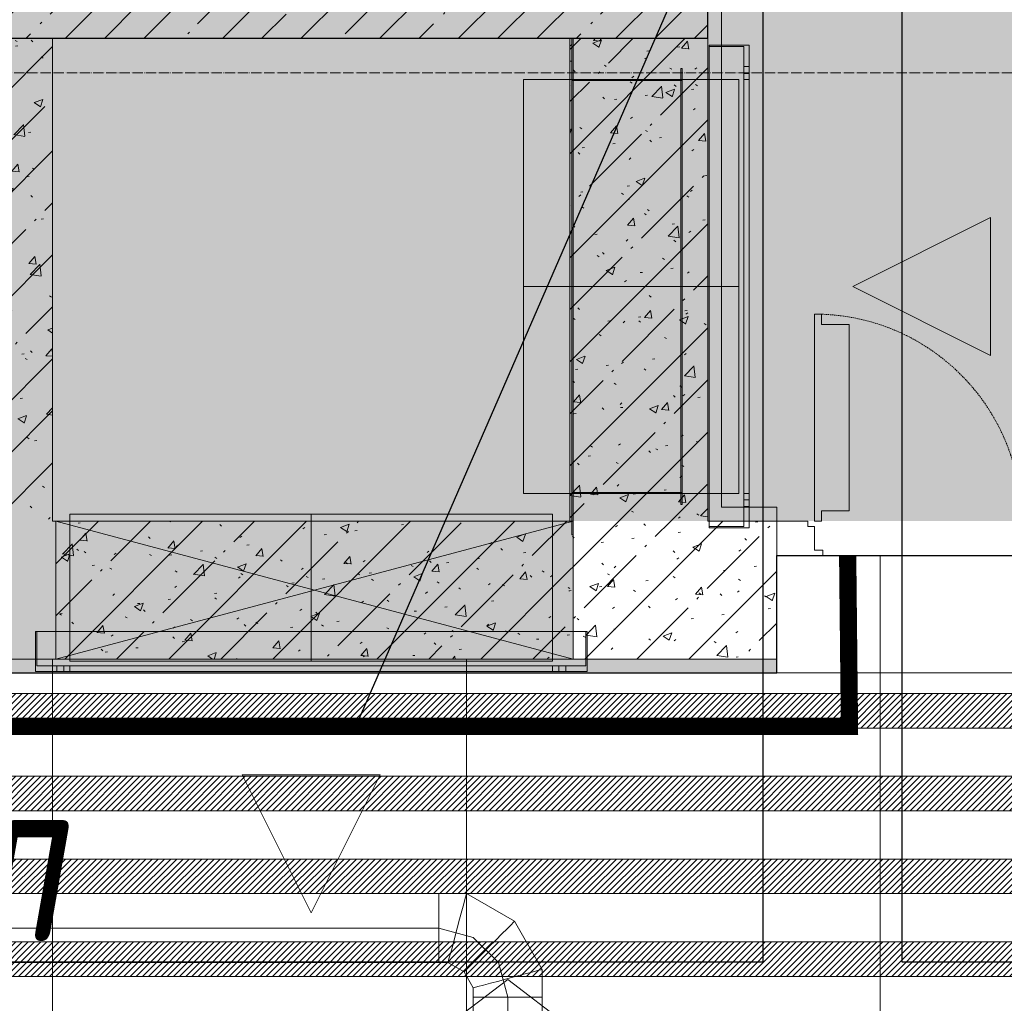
# Model space of a CAD drawing. Header units: millimetres. Extents: x -542966 to 178656, y -69521 to 267189.
# Tile 211 of 256: x -166451 to -165023, y 234687 to 236113. Entities that reach past the tile are written whole.
import ezdxf
from ezdxf import colors
from ezdxf.entities.mleader import LeaderData, LeaderLine
from ezdxf.math import Vec2, Vec3

# ---------------------------------------------------------------- set-up
doc = ezdxf.new("R2010")
doc.units = ezdxf.units.MM
for name, pattern in [('( Hidden )', [0.375, 0.25, -0.125]), ('-D1-02х01', [3, 2, -1]), ('-D1d1-15x02', [19, 15, -2, 0, -2]), ('DASHDOT', [25.4, 12.7, -6.35, 0, -6.35])]:
    doc.linetypes.add(name, pattern=pattern)
doc.layers.get('Defpoints').update_dxf_attribs({"color": 31})
for name, color, linetype, lineweight in [('_0', 7, 'Continuous', 13), ('A-DETL-GENF', 7, 'Continuous', 5), ('A-DOOR', 7, 'Continuous', 5), ('A-DOOR-IDEN', 7, 'Continuous', 9), ('A-GLAZ', 7, 'Continuous', 5), ('A-WALL', 7, 'Continuous', 5), ('A-WALL-FNSH', 8, 'Continuous', 5), ('dim_pot', 183, 'Continuous', 9), ('dim_razv', 93, 'DASHDOT', 9), ('I-WALL', 7, 'Continuous', 5), ('pot', 183, 'Continuous', 15), ('pot sh', 183, 'Continuous', 15), ('S-GRID', 7, 'Continuous', 5)]:
    doc.layers.add(name, color=color, linetype=linetype, lineweight=lineweight)
doc.layers.add('PDF12_0', color=30, linetype='Continuous', true_color=0xff7f00)
doc.layers.add('PDF7_Geometry', color=7, linetype='Continuous', true_color=0xaaaaaa)
doc.layers.add('pol', color=7, linetype='Continuous', lineweight=15, true_color=0x738991)
doc.layers.add('Сводный план', color=1, linetype='Continuous', lineweight=0, true_color=0xff0000)
doc.styles.add('fl_iso paper', font='isocpeur.ttf', dxfattribs={"width": 0.8, "oblique": 10})
doc.styles.add('In tre', font='isocpeur.ttf', dxfattribs={"width": 0.8, "oblique": 10})
pattern_1 = [(45, (-192252.93, 225386.45), (-75.43415, 75.43415), [106.68, -17.78, 3.556, -17.78]), (45, (-192252.93, 225461.84), (-75.43415, 75.43415), []), (50, (-192252.93, 225386.45), (127.5292, -11.15758), [13.335, -146.685]), (355, (-192252.93, 225386.45), (-24.66966, 133.74), [10.668, -117.348]), (100.451, (-192242.31, 225385.52), (102.85973, 122.5818), [11.333, -124.663]), (46.184, (-192252.93, 225422.01), (189.75516, -29.4304), [20.002, -220.027]), (96.636, (-192237.12, 225419.56), (166.1822, 173.1996), [17, -186.995]), (351.184, (-192252.93, 225422.01), (166.1839, 173.1976), [16.002, -176.022]), (21, (-192235.15, 225413.12), (106.13027, -71.58603), [13.335, -146.685]), (326, (-192235.15, 225413.12), (43.2619, 128.93175), [10.668, -117.348]), (71.451, (-192226.31, 225407.15), (149.392, 57.34505), [11.333, -124.663]), (37.5, (-192252.935, 225386.45), (2.16223, 59.18836), [3.353, -112.573, 3.353, -115.773, -117.792]), (37.5, (-192252.935, 225386.45), (2.16223, 59.18836), [-235.052, 3.353, -114.44]), (7.5, (-192252.935, 225386.45), (46.77386, 70.12615), [3.353, -64.567, 3.353, -109.906, -44.894]), (7.5, (-192252.935, 225386.45), (46.77386, 70.12615), [-181.178, 3.353, -41.542]), (327.5, (-192292.584, 225386.45), (94.91367, -4.01009), [3.353, -41.097, 3.353, -135.331, -184.023]), (327.5, (-192292.584, 225386.45), (94.91367, -4.01009), [-183.134, 3.353, -180.67]), (317.5, (-192310.36, 225386.45), (103.69057, 17.79882), [3.353, -54.432, 3.353, -88.748, -130.683]), (317.5, (-192310.36, 225386.45), (103.69057, 17.79882), [-149.885, 3.353, -127.33])]

# ---------------------------------------------------------------- blocks, each defined once
blk = doc.blocks.new('ghftytytd')
at = {"layer": 'PDF7_Geometry', "color": 3, "lineweight": 18, "true_color": 0x00ff00}
for points in [[(26653, 9930), (26653, 10650), (26655, 10650), (26653, 10650), (26653, 9930), (26655, 9930)], [(26655, 10650), (26655, 9930)], [(26910.2, 10640), (26910.2, 9940), (26852.2, 9940), (26910.2, 9940), (26910.2, 10640), (26852.2, 10640)], [(26852.2, 9940), (26852.2, 10640)], [(26852.2, 9942), (26902.2, 9942), (26852.2, 9942), (26852.2, 10638), (26902.2, 10638), (26852.2, 10638)], [(26902.2, 9942), (26902.2, 10638)], [(26902.2, 10609), (26910.2, 10609)], [(26902.2, 10609), (26902.2, 10608.8), (26902.2, 10608.3), (26902.2, 10607.5), (26902.2, 10606.5), (26902.2, 10605.3), (26902.2, 10604), (26902.2, 10602.7), (26902.2, 10601.5), (26902.2, 10600.5), (26902.2, 10599.6), (26902.2, 10599.1), (26902.2, 10599), (26902.2, 10599.1), (26902.2, 10599.6), (26902.2, 10600.5), (26902.2, 10601.5), (26902.2, 10602.7), (26902.2, 10604), (26902.2, 10605.3), (26902.2, 10606.5), (26902.2, 10607.5), (26902.2, 10608.3), (26902.2, 10608.8)], [(26910.2, 10599), (26910.2, 10599.1), (26910.2, 10599.6), (26910.2, 10600.5), (26910.2, 10601.5), (26910.2, 10602.7), (26910.2, 10604), (26910.2, 10605.3), (26910.2, 10606.5), (26910.2, 10607.5), (26910.2, 10608.3), (26910.2, 10608.8), (26910.2, 10609), (26910.2, 10608.8), (26910.2, 10608.3), (26910.2, 10607.5), (26910.2, 10606.5), (26910.2, 10605.3), (26910.2, 10604), (26910.2, 10602.7), (26910.2, 10601.5), (26910.2, 10600.5), (26910.2, 10599.6), (26910.2, 10599.1)], [(26811, 9974), (26811, 10606), (26813, 10606), (26811, 10606), (26811, 9974), (26813, 9974), (26813, 10606), (26813, 9974)], [(26910.2, 10599), (26902.2, 10599)], [(26583, 9990), (26583, 10590)], [(26653, 10590.1), (26813, 10590.1)], [(26653, 10590.1), (26653, 10589.9)], [(26653, 9990), (26653, 10590)], [(26653, 10589.9), (26813, 10589.9)], [(26813, 9991.5), (26813, 10588.5), (26653, 10588.5), (26813, 10588.5), (26813, 9991.5), (26653, 9991.5)], [(26653, 10588.5), (26653, 9991.5)], [(26655, 9990), (26655, 10590), (26811, 10590), (26655, 10590), (26655, 9990), (26811, 9990)], [(26811, 10590), (26811, 9990)], [(26813, 10590.1), (26813, 10589.9)], [(26895.2, 10590), (26895.2, 9990)], [(26902.2, 9990), (26910.2, 9990), (26902.2, 9990), (26902.2, 10590), (26910.2, 10590), (26902.2, 10590)], [(26910.2, 9990), (26910.2, 10590)], [(27260.2, 10190), (27060.2, 10290), (27260.2, 10390)], [(27260.2, 10390), (27260.2, 10190), (27060.2, 10290)], [(26653, 9990), (26583, 9990)], [(26653, 9990.1), (26813, 9990.1)], [(26653, 9990.1), (26653, 9989.9)], [(26653, 9990), (26895.2, 9990)], [(26653, 9989.9), (26813, 9989.9)], [(26813, 9990.1), (26813, 9989.9)], [(26902.2, 9981), (26910.2, 9981)], [(26902.2, 9981), (26902.2, 9980.8), (26902.2, 9980.3), (26902.2, 9979.5), (26902.2, 9978.5), (26902.2, 9977.3), (26902.2, 9976), (26902.2, 9974.7), (26902.2, 9973.5), (26902.2, 9972.5), (26902.2, 9971.6), (26902.2, 9971.1), (26902.2, 9971), (26902.2, 9971.1), (26902.2, 9971.6), (26902.2, 9972.5), (26902.2, 9973.5), (26902.2, 9974.7), (26902.2, 9976), (26902.2, 9977.3), (26902.2, 9978.5), (26902.2, 9979.5), (26902.2, 9980.3), (26902.2, 9980.8)], [(26910.2, 9971), (26910.2, 9971.1), (26910.2, 9971.6), (26910.2, 9972.5), (26910.2, 9973.5), (26910.2, 9974.7), (26910.2, 9976), (26910.2, 9977.3), (26910.2, 9978.5), (26910.2, 9979.5), (26910.2, 9980.3), (26910.2, 9980.8), (26910.2, 9981), (26910.2, 9980.8), (26910.2, 9980.3), (26910.2, 9979.5), (26910.2, 9978.5), (26910.2, 9977.3), (26910.2, 9976), (26910.2, 9974.7), (26910.2, 9973.5), (26910.2, 9972.5), (26910.2, 9971.6), (26910.2, 9971.1)], [(26910.2, 9971), (26902.2, 9971)], [(25925, 9960), (26625, 9960)], [(25925, 9747), (25925, 9960)], [(26625, 9747), (26625, 9960)], [(26675, 9732), (25875, 9732), (25875, 9790), (25875, 9732), (26675, 9732), (26675, 9790)], [(25875, 9790), (26675, 9790)], [(25877, 9790), (25877, 9740), (25877, 9790), (26673, 9790), (26673, 9740), (26673, 9790)], [(25877, 9740), (26673, 9740)], [(25906, 9732), (25906, 9740)], [(25916, 9740), (25915.8, 9740), (25915.3, 9740), (25914.5, 9740), (25913.5, 9740), (25912.3, 9740), (25911, 9740), (25909.7, 9740), (25908.5, 9740), (25907.4, 9740), (25906.6, 9740), (25906.1, 9740), (25906, 9740), (25906.1, 9740), (25906.6, 9740), (25907.4, 9740), (25908.5, 9740), (25909.7, 9740), (25911, 9740), (25912.3, 9740), (25913.5, 9740), (25914.5, 9740), (25915.3, 9740), (25915.8, 9740)], [(25916, 9740), (25916, 9732)], [(25925, 9747), (26625, 9747)], [(25925, 9740), (25925, 9732), (25925, 9740), (26625, 9740), (26625, 9732), (26625, 9740)], [(26634, 9732), (26634, 9740)], [(26644, 9740), (26643.8, 9740), (26643.3, 9740), (26642.5, 9740), (26641.5, 9740), (26640.3, 9740), (26639, 9740), (26637.7, 9740), (26636.5, 9740), (26635.4, 9740), (26634.6, 9740), (26634.2, 9740), (26634, 9740), (26634.2, 9740), (26634.6, 9740), (26635.4, 9740), (26636.5, 9740), (26637.7, 9740), (26639, 9740), (26640.3, 9740), (26641.5, 9740), (26642.5, 9740), (26643.3, 9740), (26643.8, 9740)], [(26644, 9740), (26644, 9732)], [(25906, 9732), (25906.1, 9732), (25906.6, 9732), (25907.4, 9732), (25908.5, 9732), (25909.7, 9732), (25911, 9732), (25912.3, 9732), (25913.5, 9732), (25914.5, 9732), (25915.3, 9732), (25915.8, 9732), (25916, 9732), (25915.8, 9732), (25915.3, 9732), (25914.5, 9732), (25913.5, 9732), (25912.3, 9732), (25911, 9732), (25909.7, 9732), (25908.5, 9732), (25907.4, 9732), (25906.6, 9732), (25906.1, 9732)], [(25925, 9732), (26625, 9732)], [(26634, 9732), (26634.2, 9732), (26634.6, 9732), (26635.4, 9732), (26636.5, 9732), (26637.7, 9732), (26639, 9732), (26640.3, 9732), (26641.5, 9732), (26642.5, 9732), (26643.3, 9732), (26643.8, 9732), (26644, 9732), (26643.8, 9732), (26643.3, 9732), (26642.5, 9732), (26641.5, 9732), (26640.3, 9732), (26639, 9732), (26637.7, 9732), (26636.5, 9732), (26635.4, 9732), (26634.6, 9732), (26634.2, 9732)], [(26375, 9582), (26275, 9382), (26175, 9582)], [(26175, 9582), (26375, 9582), (26275, 9382)]]:
    blk.add_lwpolyline(points, close=True, dxfattribs=at)
for points in [[(26902.2, 10609), (26902.2, 10608.8), (26902.2, 10608.3), (26902.2, 10607.5), (26902.2, 10606.5), (26902.2, 10605.3), (26902.2, 10604), (26902.2, 10602.7), (26902.2, 10601.5), (26902.2, 10600.5), (26902.2, 10599.6), (26902.2, 10599.1), (26902.2, 10599)], [(26902.2, 10599), (26902.2, 10599.1), (26902.2, 10599.6), (26902.2, 10600.5), (26902.2, 10601.5), (26902.2, 10602.7), (26902.2, 10604), (26902.2, 10605.3), (26902.2, 10606.5), (26902.2, 10607.5), (26902.2, 10608.3), (26902.2, 10608.8), (26902.2, 10609)], [(26910.2, 10599), (26910.2, 10599.1), (26910.2, 10599.6), (26910.2, 10600.5), (26910.2, 10601.5), (26910.2, 10602.7), (26910.2, 10604), (26910.2, 10605.3), (26910.2, 10606.5), (26910.2, 10607.5), (26910.2, 10608.3), (26910.2, 10608.8), (26910.2, 10609)], [(26910.2, 10609), (26910.2, 10608.8), (26910.2, 10608.3), (26910.2, 10607.5), (26910.2, 10606.5), (26910.2, 10605.3), (26910.2, 10604), (26910.2, 10602.7), (26910.2, 10601.5), (26910.2, 10600.5), (26910.2, 10599.6), (26910.2, 10599.1), (26910.2, 10599)], [(26583, 10590), (26653, 10590)], [(26583, 10590), (26653, 10590)], [(26813, 10590), (26653, 10590)], [(26653, 10590), (26653, 9990)], [(26653, 9990), (26653, 10590)], [(26653, 10590), (26813, 10590)], [(26653, 10590), (26653, 9990)], [(26653, 9990), (26653, 10590)], [(26653, 10590), (26895.2, 10590)], [(26895.2, 10590), (26653, 10590)], [(26653, 10590), (26813, 10590)], [(26813, 10590), (26653, 10590)], [(26653, 9990), (26653, 10590)], [(26653, 10590), (26813, 10590)], [(26813, 10590), (26653, 10590)], [(26653, 10590), (26653, 9990)], [(26653, 9990), (26653, 10590)], [(26653, 10590), (26813, 10590)], [(26653, 9990), (26653, 10590)], [(26653, 10590), (26813, 10590)], [(26813, 9990), (26813, 10590)], [(26813, 10590), (26813, 9990)], [(26813, 10590), (26813, 9990)], [(26813, 9990), (26813, 10590)], [(26813, 10590), (26813, 9990)], [(26813, 10590), (26813, 9990)], [(26895.2, 10290), (26653, 10290), (26583, 10290)], [(26653, 9990), (26813, 9990)], [(26813, 9990), (26653, 9990)], [(26653, 9990), (26813, 9990)], [(26813, 9990), (26653, 9990)], [(26813, 9990), (26653, 9990)], [(26653, 9990), (26813, 9990)], [(26813, 9990), (26653, 9990)], [(26813, 9990), (26653, 9990)], [(26902.2, 9981), (26902.2, 9980.8), (26902.2, 9980.3), (26902.2, 9979.5), (26902.2, 9978.5), (26902.2, 9977.3), (26902.2, 9976), (26902.2, 9974.7), (26902.2, 9973.5), (26902.2, 9972.5), (26902.2, 9971.6), (26902.2, 9971.1), (26902.2, 9971)], [(26902.2, 9971), (26902.2, 9971.1), (26902.2, 9971.6), (26902.2, 9972.5), (26902.2, 9973.5), (26902.2, 9974.7), (26902.2, 9976), (26902.2, 9977.3), (26902.2, 9978.5), (26902.2, 9979.5), (26902.2, 9980.3), (26902.2, 9980.8), (26902.2, 9981)], [(26910.2, 9971), (26910.2, 9971.1), (26910.2, 9971.6), (26910.2, 9972.5), (26910.2, 9973.5), (26910.2, 9974.7), (26910.2, 9976), (26910.2, 9977.3), (26910.2, 9978.5), (26910.2, 9979.5), (26910.2, 9980.3), (26910.2, 9980.8), (26910.2, 9981)], [(26910.2, 9981), (26910.2, 9980.8), (26910.2, 9980.3), (26910.2, 9979.5), (26910.2, 9978.5), (26910.2, 9977.3), (26910.2, 9976), (26910.2, 9974.7), (26910.2, 9973.5), (26910.2, 9972.5), (26910.2, 9971.6), (26910.2, 9971.1), (26910.2, 9971)], [(26275, 9747), (26275, 9960)], [(25916, 9740), (25915.8, 9740), (25915.3, 9740), (25914.5, 9740), (25913.5, 9740), (25912.3, 9740), (25911, 9740), (25909.7, 9740), (25908.5, 9740), (25907.4, 9740), (25906.6, 9740), (25906.1, 9740), (25906, 9740)], [(25906, 9740), (25906.1, 9740), (25906.6, 9740), (25907.4, 9740), (25908.5, 9740), (25909.7, 9740), (25911, 9740), (25912.3, 9740), (25913.5, 9740), (25914.5, 9740), (25915.3, 9740), (25915.8, 9740), (25916, 9740)], [(26644, 9740), (26643.8, 9740), (26643.3, 9740), (26642.5, 9740), (26641.5, 9740), (26640.3, 9740), (26639, 9740), (26637.7, 9740), (26636.5, 9740), (26635.4, 9740), (26634.6, 9740), (26634.2, 9740), (26634, 9740)], [(26634, 9740), (26634.2, 9740), (26634.6, 9740), (26635.4, 9740), (26636.5, 9740), (26637.7, 9740), (26639, 9740), (26640.3, 9740), (26641.5, 9740), (26642.5, 9740), (26643.3, 9740), (26643.8, 9740), (26644, 9740)], [(25906, 9732), (25906.1, 9732), (25906.6, 9732), (25907.4, 9732), (25908.5, 9732), (25909.7, 9732), (25911, 9732), (25912.3, 9732), (25913.5, 9732), (25914.5, 9732), (25915.3, 9732), (25915.8, 9732), (25916, 9732)], [(25916, 9732), (25915.8, 9732), (25915.3, 9732), (25914.5, 9732), (25913.5, 9732), (25912.3, 9732), (25911, 9732), (25909.7, 9732), (25908.5, 9732), (25907.4, 9732), (25906.6, 9732), (25906.1, 9732), (25906, 9732)], [(26634, 9732), (26634.2, 9732), (26634.6, 9732), (26635.4, 9732), (26636.5, 9732), (26637.7, 9732), (26639, 9732), (26640.3, 9732), (26641.5, 9732), (26642.5, 9732), (26643.3, 9732), (26643.8, 9732), (26644, 9732)], [(26644, 9732), (26643.8, 9732), (26643.3, 9732), (26642.5, 9732), (26641.5, 9732), (26640.3, 9732), (26639, 9732), (26637.7, 9732), (26636.5, 9732), (26635.4, 9732), (26634.6, 9732), (26634.2, 9732), (26634, 9732)]]:
    blk.add_lwpolyline(points, dxfattribs=at)
at = {"layer": 'PDF7_Geometry', "color": 1, "lineweight": 18, "true_color": 0xff0000}
for points in [[(26510, 9180), (26510, 9260), (26511.7, 9260), (26516.7, 9260), (26524.6, 9260), (26535, 9260), (26547, 9260), (26560, 9260), (26547, 9260), (26535, 9260), (26524.6, 9260), (26516.7, 9260), (26511.7, 9260), (26510, 9260), (26510, 9273.4), (26496.6, 9296.6), (26473.3, 9310), (26473.8, 9311.7), (26475.1, 9316.7), (26477.3, 9324.6), (26480.1, 9335), (26483.3, 9347), (26486.8, 9360), (26483.3, 9347), (26480.1, 9335), (26477.3, 9324.6), (26475.1, 9316.7), (26473.8, 9311.7), (26473.3, 9310), (26460, 9310), (26460, 9311.7), (26460, 9316.7), (26460, 9324.6), (26460, 9335), (26460, 9347), (26460, 9360), (25691.8, 9360), (26460, 9360), (26460, 9347), (26460, 9335), (26460, 9324.6), (26460, 9316.7), (26460, 9311.7), (26460, 9310), (23017.8, 9310)], [(23017.8, 9410), (26460, 9410), (26460, 9408.3), (26460, 9403.3), (26460, 9395.3), (26460, 9385), (26460, 9372.9), (26460, 9360), (26460, 9372.9), (26460, 9385), (26460, 9395.3), (26460, 9403.3), (26460, 9408.3), (26460, 9410), (26500.2, 9410), (26499.7, 9408.3), (26498.4, 9403.3), (26496.2, 9395.3), (26493.5, 9385), (26490.2, 9372.9), (26486.8, 9360), (26490.2, 9372.9), (26493.5, 9385), (26496.2, 9395.3), (26498.4, 9403.3), (26499.7, 9408.3), (26500.2, 9410), (26569.8, 9369.8), (26610, 9300.2), (26610, 9260), (26608.3, 9260), (26603.3, 9260), (26595.3, 9260), (26585, 9260), (26572.9, 9260), (26560, 9260), (26572.9, 9260), (26585, 9260), (26595.3, 9260), (26603.3, 9260), (26608.3, 9260), (26610, 9260), (26610, 9180)], [(26510, 9346.6), (26460, 9360)], [(26546.6, 9310), (26510, 9346.6)], [(26560, 9260), (26546.6, 9310)], [(26510, 9260), (26511.7, 9260), (26516.7, 9260), (26524.6, 9260), (26535, 9260), (26547, 9260), (26560, 9260)], [(26560, 9260), (26547, 9260), (26535, 9260), (26524.6, 9260), (26516.7, 9260), (26511.7, 9260), (26510, 9260)], [(26560, 9260), (26560, 9180)], [(26560, 9260), (26572.9, 9260), (26585, 9260), (26595.3, 9260), (26603.3, 9260), (26608.3, 9260), (26610, 9260)], [(26610, 9260), (26608.3, 9260), (26603.3, 9260), (26595.3, 9260), (26585, 9260), (26572.9, 9260), (26560, 9260)], [(26560, 9260), (26560, 9180)]]:
    blk.add_lwpolyline(points, dxfattribs=at)
for points in [[(26460, 9360), (26460, 9372.9), (26460, 9385), (26460, 9395.3), (26460, 9403.3), (26460, 9408.3), (26460, 9410), (26460, 9408.3), (26460, 9403.3), (26460, 9395.3), (26460, 9385), (26460, 9372.9)], [(26533.2, 9333.2), (26542.6, 9342.7), (26551.5, 9351.5), (26559, 9359.1), (26564.9, 9364.9), (26568.5, 9368.5), (26569.8, 9369.8), (26568.5, 9368.5), (26564.9, 9364.9), (26559, 9359.1), (26551.5, 9351.5), (26542.6, 9342.7)], [(26460, 9360), (26460, 9347), (26460, 9335), (26460, 9324.6), (26460, 9316.7), (26460, 9311.7), (26460, 9310), (26460, 9311.7), (26460, 9316.7), (26460, 9324.6), (26460, 9335), (26460, 9347)], [(26533.2, 9333.2), (26523.7, 9323.7), (26514.9, 9314.9), (26507.3, 9307.3), (26501.5, 9301.5), (26497.8, 9297.8), (26496.6, 9296.6), (26497.8, 9297.8), (26501.5, 9301.5), (26507.3, 9307.3), (26514.9, 9314.9), (26523.7, 9323.7)], [(26560, 9286.8), (26572.9, 9290.2), (26585, 9293.5), (26595.3, 9296.3), (26603.3, 9298.4), (26608.3, 9299.7), (26610, 9300.2), (26608.3, 9299.7), (26603.3, 9298.4), (26595.3, 9296.3), (26585, 9293.5), (26572.9, 9290.2)], [(26475.1, 9220.6), (26560, 9285.7), (26644.8, 9220.6)], [(26560, 9286.8), (26547, 9283.3), (26535, 9280.1), (26524.6, 9277.3), (26516.7, 9275.2), (26511.7, 9273.8), (26510, 9273.4), (26511.7, 9273.8), (26516.7, 9275.2), (26524.6, 9277.3), (26535, 9280.1), (26547, 9283.3)]]:
    blk.add_lwpolyline(points, close=True, dxfattribs=at)
blk = doc.blocks.new('iuiuiuyt66')
at = {"layer": 'PDF12_0', "lineweight": 25}
blk.add_lwpolyline([(29955.2, 19543.3), (27195, 19543.3), (27195, 17733.5), (26922, 17733.5), (26922, 19543.3), (20796.3, 19543.3), (20796.3, 19181.3), (20434.4, 19181.3), (20434.4, 19543.3), (19418.4, 19543.3), (19418.4, 9311.3), (26930.5, 9311.3), (26930.5, 11017.3), (27131.5, 11017.3), (27131.5, 9311.3), (30393.3, 9311.3)], dxfattribs=at)
blk = doc.blocks.new('A_DOR_Door - INT_1_Double_50_1450Wx2200_ЛК-7185338-50_AS_M_L19')
at = {"layer": 'A-DOOR'}
for p, q in [((-725, -50), (-658, -50)), ((-725, -100), (-725, -50)), ((-658, -50), (-658, -58)), ((658, -50), (725, -50)), ((658, -58), (658, -50)), ((725, -50), (725, -100)), ((-670, -58), (-670, -92)), ((-658, -58), (-670, -58)), ((670, -58), (658, -58)), ((670, -92), (670, -58)), ((-680, -92), (-680, -100)), ((-670, -92), (-680, -92)), ((680, -92), (670, -92)), ((680, -100), (680, -92)), ((-680, -100), (-725, -100)), ((-670, -100), (-670, -1140)), ((-660, -100), (-670, -100)), ((-670, -100), (-670, -190)), ((-660, -115), (-660, -100)), ((660, -100), (670, -100)), ((660, -115), (660, -100)), ((670, -100), (670, -400)), ((670, -100), (670, -190)), ((725, -100), (680, -100)), ((-620, -115), (-660, -115)), ((-620, -190), (-620, -115)), ((620, -115), (660, -115)), ((620, -190), (620, -115)), ((-670, -190), (-670, -1050)), ((-620, -1050), (-620, -190)), ((620, -310), (620, -190)), ((670, -190), (670, -310)), ((620, -385), (620, -310)), ((670, -310), (670, -400)), ((660, -385), (620, -385)), ((660, -400), (660, -385)), ((670, -400), (660, -400)), ((-670, -1050), (-670, -1140)), ((-620, -1125), (-620, -1050)), ((-660, -1140), (-660, -1125)), ((-660, -1125), (-620, -1125)), ((-670, -1140), (-660, -1140))]:
    blk.add_line(p, q, dxfattribs=at)
at = {"layer": 'A-DOOR', "linetype": '-D1-02х01'}
for centre, radius, start, end in [((-670, -100), 1040, 270, 0), ((670, -100), 300, 180, 270)]:
    blk.add_arc(centre, radius, start, end, dxfattribs=at)
blk = doc.blocks.new('A_MEQ_OpeningWall-Rectangular - ОВ-5348865-50_AS_M_L19')
at = {"layer": 'A-DETL-GENF', "true_color": 0x808080, "transparency": 33554534}
blk.add_hatch(color=8, dxfattribs=at).paths.add_polyline_path([(500, 100), (-250, 100), (-250, -100), (500, -100), (500, 52.7)])
at = {"layer": 'A-DETL-GENF'}
for p, q in [((500, 100), (-250, -100)), ((-250, 100), (500, -100)), ((500, 100), (-250, 100)), ((-250, 100), (-250, -100)), ((500, -100), (500, 100)), ((-250, -100), (500, -100))]:
    blk.add_line(p, q, dxfattribs=at)
at = {"layer": 'A-GLAZ'}
for p, q in [((-250, 100), (-250, -100)), ((500, 100), (500, -100))]:
    blk.add_line(p, q, dxfattribs=at)

msp = doc.modelspace()

# ---------------------------------------------------------------- hatches: boundary and pattern name
at = {"layer": '_0', "transparency": 33554534}
h = msp.add_hatch(color=252, dxfattribs=at)
h.dxf.hatch_style = 1
h.paths.add_polyline_path([(-154802.1, 224885.6), (-192753.7, 224885.6), (-192753.7, 254837.2), (-154802.1, 254837.2)])
h.paths.add_polyline_path([(-186502.9, 232136.4), (-186502.9, 235386.4), (-183902.9, 235386.4), (-183902.9, 239436.4), (-179002.9, 239436.4), (-179002.9, 237936.4), (-177402.9, 237936.4), (-177402.9, 244336.4), (-185852.9, 244336.4), (-185852.9, 246136.4), (-186852.9, 246136.4), (-186852.9, 248136.4), (-182952.9, 248136.4), (-182952.9, 246386.4), (-163952.9, 246386.4), (-163952.9, 248136.4), (-160672.9, 248136.4), (-160672.9, 246136.4), (-161752.9, 246136.4), (-161752.9, 244336.4), (-169802.9, 244336.4), (-169802.9, 235386.4), (-161802.9, 235386.4), (-161802.9, 234986.4), (-161302.9, 234986.4), (-161302.9, 232136.4), (-163402.9, 232136.4), (-163402.9, 233336.4), (-183902.9, 233336.4), (-183902.9, 232136.4)], flags=16)
at = {"layer": 'A-WALL'}
h = msp.add_hatch(dxfattribs=at)
h.set_pattern_fill('FP_1', color=256, style=0, pattern_type=2)
h.set_pattern_definition([(45, (-192252.935, 225386.45), (-57.02463, 57.02463), []), (45, (-192195.91, 225386.45), (-57.02463, 57.02463), [100.806, -20.161, 3.353, -16.808])])
h.paths.add_polyline_path([(-168381.5, 236086.4), (-165452.9, 236086.4), (-165452.9, 236286.4), (-168602.9, 236286.4), (-168602.9, 236086.4), (-168402.9, 236086.4)])
at = {"layer": 'I-WALL'}
h = msp.add_hatch(dxfattribs=at)
h.set_pattern_fill('FP_43', color=256, style=0, pattern_type=2)
h.set_pattern_definition(pattern_1)
h.paths.add_polyline_path([(-165452.9, 235386.4), (-165452.9, 236086.4), (-165652.9, 236086.4), (-165652.9, 235386.4), (-165648.1, 235386.4)])
h.paths.add_polyline_path([(-165452.9, 236286.4), (-165452.9, 237236.4), (-165652.9, 237236.4), (-165652.9, 236286.4)])
at = {"layer": 'I-WALL', "true_color": 0xf5f3ef}
for points in [[(-165432.9, 235386.4), (-165432.9, 236186.4), (-165452.9, 236186.4), (-165452.9, 235386.4)], [(-165352.9, 235386.4), (-165352.9, 235406.4), (-165432.9, 235406.4), (-165432.9, 235386.4), (-165425.7, 235386.4)], [(-165552.9, 235166.4), (-165552.9, 235186.4), (-166502.9, 235186.4), (-166502.9, 235166.4), (-165648.1, 235166.4)]]:
    msp.add_hatch(color=7, dxfattribs=at).paths.add_polyline_path(points)
at = {"layer": 'I-WALL'}
h = msp.add_hatch(dxfattribs=at)
h.set_pattern_fill('FP_43', color=256, style=0, pattern_type=2)
h.set_pattern_definition(pattern_1)
h.paths.add_polyline_path([(-166402.9, 235386.4), (-166402.9, 236086.4), (-166602.9, 236086.4), (-166602.9, 235386.4)])
h = msp.add_hatch(dxfattribs=at)
h.set_pattern_fill('FP_43', color=256, style=0, pattern_type=2)
h.set_pattern_definition(pattern_1)
h.paths.add_polyline_path([(-166602.9, 235186.4), (-166398.1, 235186.4), (-166398.1, 235386.4), (-166602.9, 235386.4), (-166602.9, 235233.8)])
h.paths.add_polyline_path([(-167002.9, 235186.4), (-167002.9, 235386.4), (-168602.9, 235386.4), (-168602.9, 235186.4), (-167791.5, 235186.4)])
h.paths.add_polyline_path([(-169552.9, 235186.4), (-169552.9, 235386.4), (-169602.9, 235386.4), (-169602.9, 235186.4)])
h = msp.add_hatch(dxfattribs=at)
h.set_pattern_fill('FP_43', color=256, style=0, pattern_type=2)
h.set_pattern_definition(pattern_1)
h.paths.add_polyline_path([(-165652.9, 235186.4), (-165652.9, 235386.4), (-166398.1, 235386.4), (-166398.1, 235186.4), (-166214.3, 235186.4)])
h = msp.add_hatch(dxfattribs=at)
h.set_pattern_fill('FP_43', color=256, style=0, pattern_type=2)
h.set_pattern_definition(pattern_1)
h.paths.add_polyline_path([(-165648.1, 235186.4), (-165648.1, 235386.4), (-165652.9, 235386.4), (-165652.9, 235186.4)])
h = msp.add_hatch(dxfattribs=at)
h.set_pattern_fill('FP_43', color=256, style=0, pattern_type=2)
h.set_pattern_definition(pattern_1)
h.paths.add_polyline_path([(-165648.1, 235186.4), (-165352.9, 235186.4), (-165352.9, 235386.4), (-165648.1, 235386.4), (-165648.1, 235233.8)])
at = {"layer": 'I-WALL', "true_color": 0xf5f3ef}
h = msp.add_hatch(color=7, dxfattribs=at)
h.paths.add_polyline_path([(-163777.9, 235166.4), (-163777.9, 235186.4), (-163902.9, 235186.4), (-163902.9, 235166.4)])
h.paths.add_polyline_path([(-165552.9, 235166.4), (-165352.9, 235166.4), (-165352.9, 235186.4), (-165552.9, 235186.4)])

# ---------------------------------------------------------------- linework, layer by layer
at = {"layer": 'A-WALL', "lineweight": 25}
for p, q in [((-165452.9, 236086.4), (-165452.9, 236286.4)), ((-166852.9, 236086.4), (-165452.9, 236086.4))]:
    msp.add_line(p, q, dxfattribs=at)
at = {"layer": 'A-WALL', "lineweight": 9}
for p, q in [((-166402.9, 235386.4), (-166402.9, 236086.4)), ((-165652.9, 236086.4), (-165652.9, 235386.4)), ((-165452.9, 235386.4), (-165452.9, 236086.4)), ((-165452.9, 235386.4), (-165352.9, 235386.4)), ((-165352.9, 235186.4), (-165352.9, 235386.4)), ((-165352.9, 235186.4), (-165552.9, 235186.4))]:
    msp.add_line(p, q, dxfattribs=at)
at = {"layer": 'A-WALL', "color": 250, "lineweight": 9, "true_color": 0x333333}
for p, q in [((-165652.9, 235386.4), (-166402.9, 235386.4)), ((-165552.9, 235186.4), (-166602.9, 235186.4))]:
    msp.add_line(p, q, dxfattribs=at)
at = {"layer": 'A-WALL-FNSH'}
for p, q in [((-165432.9, 235406.4), (-165432.9, 237216.4)), ((-165352.9, 235406.4), (-165432.9, 235406.4)), ((-165352.9, 235386.4), (-165352.9, 235406.4)), ((-165552.9, 235186.4), (-165552.9, 235186.4)), ((-165352.9, 235166.4), (-165352.9, 235186.4)), ((-166602.9, 235166.4), (-165352.9, 235166.4))]:
    msp.add_line(p, q, dxfattribs=at)
at = {"layer": 'Defpoints'}
msp.add_lwpolyline([(-184652.9, 235166.4), (-178982.9, 235166.4), (-178982.9, 236286.4), (-179152.9, 236286.4), (-179152.9, 237736.4), (-178852.9, 237736.4), (-178852.9, 237886.4), (-177422.9, 237886.4), (-177422.9, 235166.4), (-174582.9, 235166.4), (-174582.9, 235338.7), (-172622.9, 235338.5), (-172622.9, 235166.2), (-165352.9, 235166.4), (-165352.9, 235336.4), (-163902.9, 235336.4)], dxfattribs=at)
at = {"layer": 'S-GRID', "linetype": '-D1d1-15x02'}
msp.add_line((-195223.5, 236036.4), (-153326.2, 236036.4), dxfattribs=at)

# ---------------------------------------------------------------- block references
at = {"layer": 'A-DOOR', "color": 8, "true_color": 0x7f7f7f, "rotation": 180}
msp.add_blockref('A_DOR_Door - INT_1_Double_50_1450Wx2200_ЛК-7185338-50_AS_M_L19', (-164627.9, 235286.4), dxfattribs=at)
at = {"layer": 'A-GLAZ', "color": 8, "true_color": 0x7f7f7f, "rotation": 180}
msp.add_blockref('A_MEQ_OpeningWall-Rectangular - ОВ-5348865-50_AS_M_L19', (-165898.1, 235286.4), dxfattribs=at)

# ---------------------------------------------------------------- texts
at = {"layer": 'A-DOOR-IDEN', "lineweight": 5, "insert": (-166541.7, 235027.6), "char_height": 250, "width": 150.316, "attachment_point": 1, "style": 'fl_iso paper'}
msp.add_mtext('л', dxfattribs=at)

# ---------------------------------------------------------------- next in the draw order: leaders
at = {"layer": 'dim_pot', "color": 0, "linetype": 'ByBlock'}
ml = msp.add_multileader_mtext('Standard', dxfattribs=at)
ml.set_content('Подвесной потолок ГКЛ', style='In tre')
ml.set_leader_properties()
ml.build(insert=Vec2(0, 0))
ml.multileader.update_dxf_attribs({"text_left_attachment_type": 6, "text_right_attachment_type": 6, "dogleg_length": 1, "arrow_head_size": 0, "scale": 50})
ctx = ml.context
ctx.base_point, ctx.scale, ctx.char_height, ctx.arrow_head_size, ctx.landing_gap_size, ctx.plane_origin = Vec3(-108782.3, 232012.1), 50, 200, 0, 4.5, Vec3(-117721.1, 236852.1)
ctx.left_attachment, ctx.right_attachment, ctx.text_align_type = 6, 6, 2
notes = []
notes.append((ctx, [(0, (1, 1, 0), (-108832.3, 232012.1), (1, 0), 50, [(1, [(-109661.3, 235649.7)], 0, [])])]))
ctx.mtext.insert, ctx.mtext.width, ctx.mtext.defined_height, ctx.mtext.alignment, ctx.mtext.flow_direction = Vec3(-106390.5, 232252.1), 2609.327, 696.6, 3, 5
ctx.mtext.has_bg_fill, ctx.mtext.bg_color, ctx.mtext.bg_scale_factor, ctx.mtext.bg_transparency, ctx.mtext.use_window_bg_color = 1, -1027028792, 1.5, 0, 1
for ctx, leaders in notes:
    for number, flags, end, landing, length, lines in leaders:
        leader = LeaderData()
        leader.index, (leader.has_last_leader_line, leader.has_dogleg_vector, leader.attachment_direction) = number, flags
        leader.last_leader_point, leader.dogleg_vector, leader.dogleg_length = Vec3(end), Vec3(landing), length
        for number, points, colour, breaks in lines:
            line = LeaderLine()
            line.index, line.vertices, line.color, line.breaks = number, Vec3.list(points), colors.encode_raw_color(colour), breaks
            leader.lines.append(line)
        ctx.leaders.append(leader)

# ---------------------------------------------------------------- next in the draw order: leaders
ml = msp.add_multileader_mtext('Standard', dxfattribs=at)
ml.set_content('Лючок 500х500 для обслуживания модулей управления клапанами, расположение уточнить по месту', style='In tre')
ml.set_leader_properties()
ml.build(insert=Vec2(0, 0))
ml.multileader.update_dxf_attribs({"text_left_attachment_type": 6, "text_right_attachment_type": 6, "dogleg_length": 1, "arrow_head_size": 0, "scale": 50})
ctx = ml.context
ctx.base_point, ctx.scale, ctx.char_height, ctx.arrow_head_size, ctx.landing_gap_size, ctx.plane_origin = Vec3(-115230.3, 231730.9), 50, 200, 0, 4.5, Vec3(-111865.2, 236848.3)
ctx.left_attachment, ctx.right_attachment, ctx.text_align_type = 6, 6, 2
notes = []
notes.append((ctx, [(1, (1, 1, 0), (-111653.5, 231730.9), (-1, 0), 50, [(1, [(-110772.2, 235636.4)], 0, [])])]))
ctx.mtext.insert, ctx.mtext.width, ctx.mtext.defined_height, ctx.mtext.alignment, ctx.mtext.flow_direction = Vec3(-111708, 231990.9), 3637.528, 407.5, 3, 5
ctx.mtext.has_bg_fill, ctx.mtext.bg_color, ctx.mtext.bg_scale_factor, ctx.mtext.bg_transparency, ctx.mtext.use_window_bg_color = 1, -1027028792, 1.5, 0, 1
for ctx, leaders in notes:
    for number, flags, end, landing, length, lines in leaders:
        leader = LeaderData()
        leader.index, (leader.has_last_leader_line, leader.has_dogleg_vector, leader.attachment_direction) = number, flags
        leader.last_leader_point, leader.dogleg_vector, leader.dogleg_length = Vec3(end), Vec3(landing), length
        for number, points, colour, breaks in lines:
            line = LeaderLine()
            line.index, line.vertices, line.color, line.breaks = number, Vec3.list(points), colors.encode_raw_color(colour), breaks
            leader.lines.append(line)
        ctx.leaders.append(leader)

# ---------------------------------------------------------------- next in the draw order: hatches: boundary and pattern name
at = {"layer": 'pot sh', "linetype": 'ByBlock', "lineweight": 0, "true_color": 0x91caaf}
h = msp.add_hatch(dxfattribs=at)
h.set_pattern_fill('ANSI31', color=253, scale=2, angle=180)
h.set_pattern_definition([(225, (-232889.5126, 225386.45), (4.49012806, -4.49012806), [])])
h.paths.add_polyline_path([(-185782.9, 235136.4), (-162022.9, 235136.4), (-162022.9, 235086.4), (-185782.9, 235086.4)])
h = msp.add_hatch(dxfattribs=at)
h.set_pattern_fill('ANSI31', color=253, scale=2, angle=180)
h.set_pattern_definition([(225, (-232889.5126, 225266.45), (4.49012806, -4.49012806), [])])
h.paths.add_polyline_path([(-185782.9, 235016.4), (-162022.9, 235016.4), (-162022.9, 234966.4), (-185782.9, 234966.4)])
h = msp.add_hatch(dxfattribs=at)
h.set_pattern_fill('ANSI31', color=253, scale=2, angle=180)
h.set_pattern_definition([(225, (-232889.5126, 225146.45), (4.49012806, -4.49012806), [])])
h.paths.add_polyline_path([(-185782.9, 234896.4), (-162022.9, 234896.4), (-162022.9, 234846.4), (-185782.9, 234846.4)])
h = msp.add_hatch(dxfattribs=at)
h.set_pattern_fill('ANSI31', color=253, scale=2, angle=180)
h.set_pattern_definition([(225, (-232889.5126, 225026.45), (4.49012806, -4.49012806), [])])
h.paths.add_polyline_path([(-185782.9, 234776.4), (-161522.9, 234776.4), (-161522.9, 234726.4), (-185782.9, 234726.4)])

# ---------------------------------------------------------------- next in the draw order: linework, layer by layer
at = {"layer": 'pot'}
msp.add_lwpolyline([(-186282.9, 232356.4), (-186282.9, 234316.4), (-185782.9, 234316.4), (-185782.9, 235166.4), (-162022.9, 235166.4), (-162022.9, 234766.4), (-161522.9, 234766.4), (-161522.9, 232356.4), (-163082.9, 232356.4), (-163082.9, 233606.4), (-184222.9, 233606.4), (-184222.9, 232356.4)], close=True, dxfattribs=at)
at = {"layer": 'pot sh'}
for points in [[(-185782.9, 235136.4), (-162022.9, 235136.4), (-162022.9, 235086.4), (-185782.9, 235086.4)], [(-185782.9, 235016.4), (-162022.9, 235016.4), (-162022.9, 234966.4), (-185782.9, 234966.4)], [(-185782.9, 234896.4), (-162022.9, 234896.4), (-162022.9, 234846.4), (-185782.9, 234846.4)], [(-185782.9, 234776.4), (-161522.9, 234776.4), (-161522.9, 234726.4), (-185782.9, 234726.4)]]:
    msp.add_lwpolyline(points, close=True, dxfattribs=at)

# ---------------------------------------------------------------- next in the draw order: leaders
at = {"layer": 'dim_pot', "color": 0, "linetype": 'ByBlock'}
ml = msp.add_multileader_mtext('Standard', dxfattribs=at)
ml.set_content('Ниша под дымоудаление', style='In tre')
ml.set_leader_properties()
ml.build(insert=Vec2(0, 0))
ml.multileader.update_dxf_attribs({"text_left_attachment_type": 6, "text_right_attachment_type": 6, "dogleg_length": 1, "arrow_head_size": 0, "scale": 50})
ctx = ml.context
ctx.base_point, ctx.scale, ctx.char_height, ctx.arrow_head_size, ctx.landing_gap_size, ctx.plane_origin = Vec3(-178144.1, 232676.4), 50, 200, 0, 4.5, Vec3(-165183.6, 237505.2)
ctx.left_attachment, ctx.right_attachment = 6, 6
notes = []
notes.append((ctx, [(0, (1, 1, 0), (-175649.8, 232676.4), (-1, 0), 50, [(1, [(-174452.9, 236911.4)], 0, [])])]))
ctx.mtext.insert, ctx.mtext.width, ctx.mtext.defined_height, ctx.mtext.flow_direction = Vec3(-178139.6, 232936.4), 2743.59, 636.6, 5
ctx.mtext.has_bg_fill, ctx.mtext.bg_color, ctx.mtext.bg_scale_factor, ctx.mtext.bg_transparency, ctx.mtext.use_window_bg_color = 1, -1027028792, 1.5, 0, 1
for ctx, leaders in notes:
    for number, flags, end, landing, length, lines in leaders:
        leader = LeaderData()
        leader.index, (leader.has_last_leader_line, leader.has_dogleg_vector, leader.attachment_direction) = number, flags
        leader.last_leader_point, leader.dogleg_vector, leader.dogleg_length = Vec3(end), Vec3(landing), length
        for number, points, colour, breaks in lines:
            line = LeaderLine()
            line.index, line.vertices, line.color, line.breaks = number, Vec3.list(points), colors.encode_raw_color(colour), breaks
            leader.lines.append(line)
        ctx.leaders.append(leader)

# ---------------------------------------------------------------- next in the draw order: linework, layer by layer
at = {"layer": 'dim_razv', "color": 1, "linetype": '( Hidden )', "ltscale": 10, "true_color": 0xff0a0a, "const_width": 25}
msp.add_lwpolyline([(-165250, 235336.4), (-165247.4, 235088.7), (-172732.9, 235088.7)], dxfattribs=at)
at = {"layer": 'pol'}
for points in [[(-165202.9, 235336.4), (-165202.9, 234362.3), (-165802.9, 234362.3), (-165802.9, 235186.4)], [(-164602.9, 235336.4), (-164602.9, 234362.3), (-165202.9, 234362.3), (-165202.9, 235336.4)], [(-166402.9, 235186.4), (-166402.9, 234362.3), (-167002.9, 234362.3), (-167002.9, 235186.4)], [(-165802.9, 235186.4), (-165802.9, 234362.3), (-166402.9, 234362.3), (-166402.9, 235186.4)]]:
    msp.add_lwpolyline(points, dxfattribs=at)

# ---------------------------------------------------------------- next in the draw order: leaders
at = {"layer": 'pol', "color": 1, "linetype": 'ByBlock', "true_color": 0xff0000}
ml = msp.add_multileader_mtext('Standard', dxfattribs=at)
ml.set_content('Лоток щелевой\\Pводоотводный в полу, модульный. Лщ-2', color=(255, 0, 0), style='In tre')
ml.set_leader_properties()
ml.build(insert=Vec2(0, 0))
ml.multileader.update_dxf_attribs({"text_left_attachment_type": 6, "text_right_attachment_type": 6, "dogleg_length": 1, "arrow_head_size": 0, "scale": 50})
ctx = ml.context
ctx.base_point, ctx.scale, ctx.char_height, ctx.arrow_head_size, ctx.landing_gap_size, ctx.plane_origin = Vec3(-171877, 232130), 50, 200, 0, 4.5, Vec3(-163577.6, 236969.9)
ctx.left_attachment, ctx.right_attachment = 6, 6
notes = []
notes.append((ctx, [(1, (1, 1, 0), (-171927, 232130), (1, 0), 50, [(1, [(-173128.2, 235016.4)], 0, [])])]))
ctx.mtext.insert, ctx.mtext.width, ctx.mtext.defined_height, ctx.mtext.flow_direction = Vec3(-171872.5, 232390), 2329.345, 696.6, 5
ctx.mtext.has_bg_fill, ctx.mtext.bg_color, ctx.mtext.bg_scale_factor, ctx.mtext.bg_transparency, ctx.mtext.use_window_bg_color = 1, -1027028792, 1.5, 0, 1
for ctx, leaders in notes:
    for number, flags, end, landing, length, lines in leaders:
        leader = LeaderData()
        leader.index, (leader.has_last_leader_line, leader.has_dogleg_vector, leader.attachment_direction) = number, flags
        leader.last_leader_point, leader.dogleg_vector, leader.dogleg_length = Vec3(end), Vec3(landing), length
        for number, points, colour, breaks in lines:
            line = LeaderLine()
            line.index, line.vertices, line.color, line.breaks = number, Vec3.list(points), colors.encode_raw_color(colour), breaks
            leader.lines.append(line)
        ctx.leaders.append(leader)

# ---------------------------------------------------------------- next in the draw order: block references
at = {"layer": 'Сводный план'}
for name in ['iuiuiuyt66', 'ghftytytd']:
    msp.add_blockref(name, (-192302.9, 225436.4), dxfattribs=at)

# ---------------------------------------------------------------- next in the draw order: leaders
at = {"layer": 'dim_razv', "color": 0, "linetype": 'ByBlock'}
ml = msp.add_multileader_mtext('Standard', dxfattribs=at)
ml.set_content('Зеркало на стене, выполнить в один уровень с отделкой стен', style='In tre')
ml.set_leader_properties()
ml.build(insert=Vec2(0, 0))
ml.multileader.update_dxf_attribs({"text_left_attachment_type": 6, "text_right_attachment_type": 6, "dogleg_length": 1, "arrow_head_size": 0, "scale": 50})
ctx = ml.context
ctx.base_point, ctx.scale, ctx.char_height, ctx.arrow_head_size, ctx.landing_gap_size, ctx.plane_origin = Vec3(-175721, 232303.4), 50, 200, 0, 4.5, Vec3(-168263.5, 236334.9)
ctx.left_attachment, ctx.right_attachment = 6, 6
notes = []
notes.append((ctx, [(1, (1, 1, 0), (-175771, 232303.4), (1, 0), 50, [(1, [(-176624, 235088.7)], 0, [])])]))
ctx.mtext.insert, ctx.mtext.width, ctx.mtext.defined_height, ctx.mtext.flow_direction = Vec3(-175716.5, 232543.4), 3092.716, 696.6, 5
ctx.mtext.has_bg_fill, ctx.mtext.bg_color, ctx.mtext.bg_scale_factor, ctx.mtext.bg_transparency, ctx.mtext.use_window_bg_color = 1, -1027028792, 1.5, 0, 1
for ctx, leaders in notes:
    for number, flags, end, landing, length, lines in leaders:
        leader = LeaderData()
        leader.index, (leader.has_last_leader_line, leader.has_dogleg_vector, leader.attachment_direction) = number, flags
        leader.last_leader_point, leader.dogleg_vector, leader.dogleg_length = Vec3(end), Vec3(landing), length
        for number, points, colour, breaks in lines:
            line = LeaderLine()
            line.index, line.vertices, line.color, line.breaks = number, Vec3.list(points), colors.encode_raw_color(colour), breaks
            leader.lines.append(line)
        ctx.leaders.append(leader)

# ---------------------------------------------------------------- next in the draw order: leaders
ml = msp.add_multileader_mtext('Standard', dxfattribs=at)
ml.set_content('Плитка керамогранитная, настенная', style='In tre')
ml.set_leader_properties()
ml.build(insert=Vec2(0, 0))
ml.multileader.update_dxf_attribs({"text_left_attachment_type": 6, "text_right_attachment_type": 6, "dogleg_length": 1, "arrow_head_size": 0, "scale": 50})
ctx = ml.context
ctx.base_point, ctx.scale, ctx.char_height, ctx.arrow_head_size, ctx.landing_gap_size, ctx.plane_origin = Vec3(-165184.8, 236762.3), 50, 200, 0, 4.5, Vec3(-163369.2, 236434.3)
ctx.left_attachment, ctx.right_attachment = 6, 6
notes = []
notes.append((ctx, [(1, (1, 1, 0), (-165234.8, 236762.3), (1, 0), 50, [(1, [(-165963.3, 235088.7)], 0, [])])]))
ctx.mtext.insert, ctx.mtext.width, ctx.mtext.defined_height, ctx.mtext.flow_direction = Vec3(-165180.3, 237002.3), 3092.716, 696.6, 5
ctx.mtext.has_bg_fill, ctx.mtext.bg_color, ctx.mtext.bg_scale_factor, ctx.mtext.bg_transparency, ctx.mtext.use_window_bg_color = 1, -1027028792, 1.5, 0, 1
for ctx, leaders in notes:
    for number, flags, end, landing, length, lines in leaders:
        leader = LeaderData()
        leader.index, (leader.has_last_leader_line, leader.has_dogleg_vector, leader.attachment_direction) = number, flags
        leader.last_leader_point, leader.dogleg_vector, leader.dogleg_length = Vec3(end), Vec3(landing), length
        for number, points, colour, breaks in lines:
            line = LeaderLine()
            line.index, line.vertices, line.color, line.breaks = number, Vec3.list(points), colors.encode_raw_color(colour), breaks
            leader.lines.append(line)
        ctx.leaders.append(leader)

doc.saveas('drawing.dxf')
